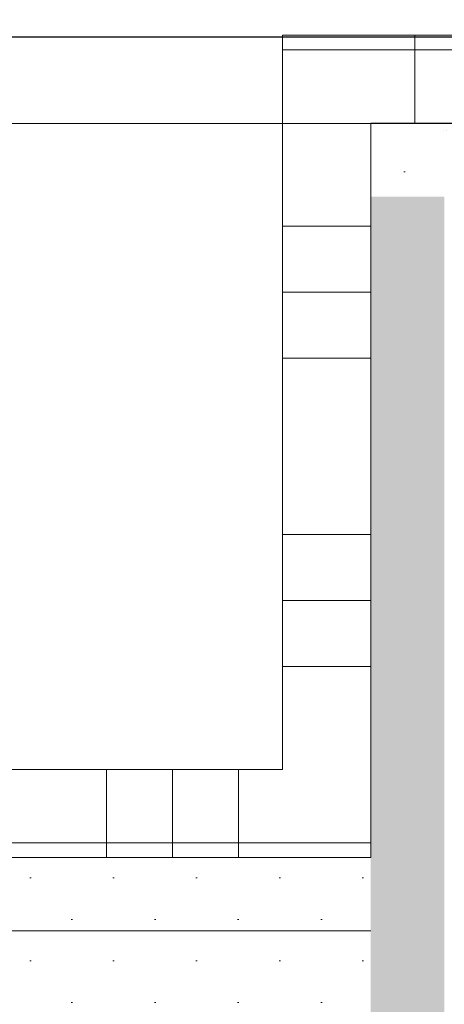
# Model space of a CAD drawing. Header units: metres. Extents: x -3.5 to 65.3, y -10.9 to 16.7.
# Tile 176 of 234: x 43.4853 to 43.5575, y 3.91 to 4.0776. Entities that reach past the tile are written whole.
import ezdxf

# ---------------------------------------------------------------- set-up
doc = ezdxf.new("R2010")
doc.units = ezdxf.units.M
doc.header["$MEASUREMENT"] = 0
doc.linetypes.add('Wipeout_Contour', pattern=[1, 0, -1])
for name, color, linetype in [('102 - Bemaßung_ Beschriftung.Detail_ Ausschnitt', 7, 'Continuous'), ('654 - Abdeckung.Wand Belag', 7, 'Continuous'), ('Neubau_102 - Bemaßung_ Beschriftung.Detail_ Ausschnitt', 7, 'Continuous'), ('Neubau_606 - Struktur.Wand Innen Ausbau', 7, 'Continuous'), ('Neubau_650 - Abdeckung.Fußboden Aufbau', 7, 'Continuous')]:
    doc.layers.add(name, color=color, linetype=linetype)
doc.styles.add('ERSTELLTER_STIL_1', font='txt')
doc.dimstyles.new('ERSTELLTER_STIL__1', dxfattribs={"dimtxt": 0.04, "dimasz": 0.02128, "dimexe": 0.18, "dimexo": 0.0625, "dimgap": 0, "dimtad": 1, "dimtih": 1, "dimtoh": 1, "dimzin": 0, "dimdsep": 46, "dimtxsty": 'ERSTELLTER_STIL_1', "dimblk": 'ARROWHEAD_2', "dimblk1": 'ARROWHEAD_2', "dimblk2": 'ARROWHEAD_2', "dimcen": 0.09, "dimse1": 1, "dimse2": 1, "dimclrd": 7, "dimclre": 7, "dimclrt": 7, "dimazin": 0, "dimtfac": 1, "dimtdec": 4, "dimtmove": 0, "dimatfit": 3, "dimfxl": 1, "dimtolj": 1, "dimtzin": 0, "dimarcsym": 0})
doc.dimstyles.new('ERSTELLTER_STIL__2', dxfattribs={"dimtxt": 0.04, "dimasz": 0.02128, "dimexe": 0.18, "dimexo": 0.0625, "dimgap": 0, "dimtad": 1, "dimtih": 1, "dimtoh": 1, "dimzin": 0, "dimdsep": 46, "dimtxsty": 'ERSTELLTER_STIL_1', "dimblk": 'ARROWHEAD_2', "dimblk1": 'ARROWHEAD_2', "dimblk2": 'ARROWHEAD_2', "dimcen": 0.09, "dimse1": 1, "dimse2": 1, "dimclrd": 7, "dimclre": 7, "dimclrt": 7, "dimazin": 0, "dimtfac": 1, "dimtdec": 4, "dimtmove": 2, "dimatfit": 3, "dimfxl": 1, "dimtolj": 1, "dimtzin": 0, "dimarcsym": 0})
doc.dimstyles.new('ERSTELLTER_STIL__3', dxfattribs={"dimtxt": 0.04, "dimasz": 0.02128, "dimexe": 0.18, "dimexo": 0.0625, "dimgap": 0, "dimtad": 1, "dimzin": 0, "dimdsep": 46, "dimtxsty": 'ERSTELLTER_STIL_1', "dimblk": 'ARROWHEAD_2', "dimblk1": 'ARROWHEAD_2', "dimblk2": 'ARROWHEAD_2', "dimcen": 0.09, "dimse1": 1, "dimse2": 1, "dimclrd": 7, "dimclre": 7, "dimclrt": 7, "dimazin": 0, "dimtfac": 1, "dimtdec": 4, "dimtmove": 0, "dimatfit": 3, "dimfxl": 1, "dimtolj": 1, "dimtzin": 0, "dimarcsym": 0})
doc.dimstyles.new('ERSTELLTER_STIL__4', dxfattribs={"dimtxt": 0.04, "dimasz": 0.02128, "dimexe": 0.18, "dimexo": 0.0625, "dimgap": 0, "dimtad": 1, "dimzin": 0, "dimdsep": 46, "dimtxsty": 'ERSTELLTER_STIL_1', "dimblk": 'ARROWHEAD_2', "dimblk1": 'ARROWHEAD_2', "dimblk2": 'ARROWHEAD_2', "dimcen": 0.09, "dimse1": 1, "dimse2": 1, "dimclrd": 7, "dimclre": 7, "dimclrt": 7, "dimazin": 0, "dimtfac": 1, "dimtdec": 4, "dimtmove": 2, "dimatfit": 3, "dimfxl": 1, "dimtolj": 1, "dimtzin": 0, "dimarcsym": 0})
doc.dimstyles.new('ERSTELLTER_STIL__6', dxfattribs={"dimtxt": 0.04, "dimasz": 0.02128, "dimexe": 0.18, "dimexo": 0.0625, "dimgap": 0, "dimtad": 1, "dimzin": 0, "dimdsep": 46, "dimtxsty": 'ERSTELLTER_STIL_1', "dimblk": 'ARROWHEAD_2', "dimblk1": 'ARROWHEAD_2', "dimblk2": 'ARROWHEAD_2', "dimcen": 0.09, "dimclrd": 7, "dimclre": 7, "dimclrt": 7, "dimazin": 0, "dimtfac": 1, "dimtdec": 4, "dimtmove": 0, "dimatfit": 3, "dimfxl": 1, "dimtolj": 1, "dimtzin": 0, "dimarcsym": 0})
doc.dimstyles.new('ERSTELLTER_STIL__7', dxfattribs={"dimtxt": 0.18, "dimasz": 0.010944, "dimexe": 0.18, "dimexo": 0.0625, "dimgap": 0, "dimtad": 0, "dimtih": 1, "dimtoh": 1, "dimdec": 4, "dimzin": 0, "dimdsep": 46, "dimcen": 0.09, "dimadec": 0, "dimazin": 0, "dimtfac": 1, "dimtdec": 4, "dimtmove": 0, "dimatfit": 3, "dimldrblk": 'ARROWHEAD_11', "dimfxl": 1, "dimtolj": 1, "dimtzin": 0, "dimarcsym": 0})
pattern_1 = [(45, (0, 0), (-0.007071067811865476, 0.007071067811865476), [0, -0.01])]

# ---------------------------------------------------------------- blocks, each defined once
blk = doc.blocks.new('*X132')
at = {"layer": '654 - Abdeckung.Wand Belag', "color": 7, "linetype": 'Continuous', "lineweight": 5}
blk.add_line((43.52998812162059, 3.937500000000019), (43.5424870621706, 3.937500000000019), dxfattribs=at)
blk = doc.blocks.new('*X133')
at = {"layer": '654 - Abdeckung.Wand Belag', "color": 7, "linetype": 'Continuous', "lineweight": 5}
blk.add_line((43.53248935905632, 4.072500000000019), (43.54498820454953, 4.072500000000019), dxfattribs=at)
blk = doc.blocks.new('*X134')
at = {"layer": '654 - Abdeckung.Wand Belag', "color": 7, "linetype": 'Continuous', "lineweight": 5}
blk.add_line((43.5299882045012, 4.072500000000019), (43.532489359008, 4.072500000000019), dxfattribs=at)
blk = doc.blocks.new('*X135')
at = {"layer": '654 - Abdeckung.Wand Belag', "color": 7, "linetype": 'Continuous', "lineweight": 5}
for p, q in [((43.52998818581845, 4.042500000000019), (43.54498818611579, 4.042500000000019)), ((43.52998817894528, 4.03125000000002), (43.54498817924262, 4.03125000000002)), ((43.52998817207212, 4.020000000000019), (43.54498817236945, 4.020000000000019)), ((43.52998815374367, 3.990000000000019), (43.54498815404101, 3.990000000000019)), ((43.5299881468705, 3.978750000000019), (43.54498814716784, 3.978750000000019)), ((43.52998813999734, 3.967500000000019), (43.54498814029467, 3.967500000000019))]:
    blk.add_line(p, q, dxfattribs=at)
blk = doc.blocks.new('*X136')
at = {"layer": '654 - Abdeckung.Wand Belag', "color": 7, "linetype": 'Continuous', "lineweight": 5}
blk.add_line((43.54248706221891, 3.937500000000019), (43.5449881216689, 3.937500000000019), dxfattribs=at)
blk = doc.blocks.new('*X148')
at = {"layer": '654 - Abdeckung.Wand Belag', "color": 7, "linetype": 'Continuous', "lineweight": 5}
for p, q in [((43.49999999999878, 3.949998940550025), (43.49999999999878, 3.937500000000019)), ((43.51124999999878, 3.949998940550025), (43.51124999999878, 3.937500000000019)), ((43.52249999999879, 3.949998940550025), (43.52249999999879, 3.937500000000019)), ((43.46999999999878, 3.937500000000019), (43.52249999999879, 3.937500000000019)), ((43.49999999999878, 3.937500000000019), (43.49999999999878, 3.934998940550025)), ((43.51124999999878, 3.937500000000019), (43.51124999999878, 3.934998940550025)), ((43.52249999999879, 3.937500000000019), (43.52998812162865, 3.937500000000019)), ((43.52249999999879, 3.937500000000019), (43.52249999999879, 3.934998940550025))]:
    blk.add_line(p, q, dxfattribs=at)
blk = doc.blocks.new('*X149')
at = {"layer": '654 - Abdeckung.Wand Belag', "color": 7, "linetype": 'Continuous', "lineweight": 5}
for p, q in [((43.55249999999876, 4.075001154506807), (43.55249999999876, 4.060001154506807)), ((43.54498820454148, 4.072500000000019), (43.57499999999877, 4.072500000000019))]:
    blk.add_line(p, q, dxfattribs=at)
blk = doc.blocks.new('*D177')
at = {"layer": '102 - Bemaßung_ Beschriftung.Detail_ Ausschnitt', "color": 7, "linetype": 'Continuous', "lineweight": 5}
for p, q in [((41.86494027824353, 1.076299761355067), (41.86494027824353, 1.118299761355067)), ((43.54498796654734, 1.076299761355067), (43.54498796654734, 1.118299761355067)), ((41.85185655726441, 1.083299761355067), (41.8680223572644, 1.111299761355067)), ((41.87302317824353, 1.111299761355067), (41.85685737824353, 1.083299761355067)), ((43.55307086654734, 1.111299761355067), (43.53690506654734, 1.083299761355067)), ((41.86494027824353, 1.097299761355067), (43.54498796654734, 1.097299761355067))]:
    blk.add_line(p, q, dxfattribs=at)
at = {"layer": '102 - Bemaßung_ Beschriftung.Detail_ Ausschnitt', "color": 7, "lineweight": 5, "insert": (42.65175252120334, 1.105299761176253), "char_height": 0.04, "attachment_point": 7, "style": 'ERSTELLTER_STIL_1'}
blk.add_mtext('\\A1;{\\pql;\\fArial|b0|i0|c0|p38;1,68}', dxfattribs=at)
blk = doc.blocks.new('ARROWHEAD_2')
at = {"color": 0, "linetype": 'Continuous', "lineweight": 0}
for p, q in [((-0.3781315, -0.655), (0.3781315, 0.655)), ((0, 0), (-1, 0))]:
    blk.add_line(p, q, dxfattribs=at)
blk = doc.blocks.new('*D178')
at = {"layer": '102 - Bemaßung_ Beschriftung.Detail_ Ausschnitt', "color": 7, "linetype": 'Continuous', "lineweight": 5}
for p, q in [((43.54498796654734, 1.076299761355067), (43.54498796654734, 1.118299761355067)), ((43.61998899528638, 1.076299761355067), (43.61998899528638, 1.118299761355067)), ((43.55307086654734, 1.111299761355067), (43.53690506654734, 1.083299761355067)), ((43.62807189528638, 1.111299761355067), (43.61190609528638, 1.083299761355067)), ((43.54498796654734, 1.097299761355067), (43.61998899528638, 1.097299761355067))]:
    blk.add_line(p, q, dxfattribs=at)
at = {"layer": '102 - Bemaßung_ Beschriftung.Detail_ Ausschnitt', "color": 7, "lineweight": 5, "insert": (43.55729438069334, 1.116363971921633), "char_height": 0.04, "attachment_point": 7, "style": 'ERSTELLTER_STIL_1'}
blk.add_mtext('\\A1;{\\pql;\\fArial|b0|i0|c0|p38;7\\fArial|b0|i0|c0|p38;\\A1{\\H.66x;\\S5^  ;}}', dxfattribs=at)
at = {"color": 254, "linetype": 'Wipeout_Contour', "lineweight": 0, "ltscale": 174.4006806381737}
blk.add_wipeout([(43.54872295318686, 1.1082269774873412), (43.61625400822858, 1.1082269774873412), (43.61625400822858, 1.1653698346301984), (43.54872295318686, 1.1653698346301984)], dxfattribs=at).dxf.layer = '102 - Bemaßung_ Beschriftung.Detail_ Ausschnitt'
blk = doc.blocks.new('*D204')
at = {"layer": '102 - Bemaßung_ Beschriftung.Detail_ Ausschnitt', "color": 7, "linetype": 'Continuous', "lineweight": 5}
for p, q in [((44.15598810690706, 4.068084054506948), (44.18398810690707, 4.051918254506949)), ((44.19098810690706, 4.060001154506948), (44.14898810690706, 4.060001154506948)), ((44.16998810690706, 3.984998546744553), (44.16998810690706, 4.060001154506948)), ((44.15598810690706, 3.993081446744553), (44.18398810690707, 3.976915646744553))]:
    blk.add_line(p, q, dxfattribs=at)
at = {"layer": '102 - Bemaßung_ Beschriftung.Detail_ Ausschnitt', "color": 7, "lineweight": 5, "insert": (44.16242254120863, 3.997305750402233), "char_height": 0.04, "attachment_point": 7, "rotation": 90, "style": 'ERSTELLTER_STIL_1'}
blk.add_mtext('\\A1;{\\pql;\\fArial|b0|i0|c0|p38;7\\fArial|b0|i0|c0|p38;\\A1{\\H.66x;\\S5^  ;}}', dxfattribs=at)
at = {"color": 254, "linetype": 'Wipeout_Contour', "lineweight": 0, "ltscale": 177.3106325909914}
blk.add_wipeout([(44.16948810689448, 3.9898057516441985), (44.16948810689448, 4.055193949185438), (44.1144881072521, 4.055193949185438), (44.1144881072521, 3.9898057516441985)], dxfattribs=at).dxf.layer = '102 - Bemaßung_ Beschriftung.Detail_ Ausschnitt'
blk = doc.blocks.new('*D205')
at = {"layer": '102 - Bemaßung_ Beschriftung.Detail_ Ausschnitt', "color": 7, "linetype": 'Continuous', "lineweight": 5}
for p, q in [((44.16998810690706, 5.76), (44.16998810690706, 5.773692)), ((44.18398810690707, 5.7519171), (44.15598810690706, 5.7680829)), ((44.19098810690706, 5.76), (44.14898810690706, 5.76)), ((44.16998810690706, 4.060001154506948), (44.16998810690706, 5.76)), ((44.15598810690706, 4.068084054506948), (44.18398810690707, 4.051918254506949)), ((44.19098810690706, 4.060001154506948), (44.14898810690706, 4.060001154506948))]:
    blk.add_line(p, q, dxfattribs=at)
at = {"layer": '102 - Bemaßung_ Beschriftung.Detail_ Ausschnitt', "color": 7, "lineweight": 5, "insert": (44.16198810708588, 4.856788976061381), "char_height": 0.04, "attachment_point": 7, "rotation": 90, "style": 'ERSTELLTER_STIL_1'}
blk.add_mtext('\\A1;{\\pql;\\fArial|b0|i0|c0|p38;1,70}', dxfattribs=at)
blk = doc.blocks.new('*D212')
at = {"layer": '102 - Bemaßung_ Beschriftung.Detail_ Ausschnitt', "color": 7, "linetype": 'Continuous', "lineweight": 5}
for p, q in [((43.20998899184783, 4.11399661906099), (43.20998899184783, 4.15599661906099)), ((43.54498796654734, 4.11399661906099), (43.54498796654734, 4.15599661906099)), ((43.21807189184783, 4.14899661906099), (43.20190609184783, 4.12099661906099)), ((43.53690506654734, 4.12099661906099), (43.55307086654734, 4.14899661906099)), ((43.20998899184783, 4.13499661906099), (43.54498796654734, 4.13499661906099)), ((43.54498796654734, 4.13499661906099), (43.55867996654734, 4.13499661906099))]:
    blk.add_line(p, q, dxfattribs=at)
at = {"layer": '102 - Bemaßung_ Beschriftung.Detail_ Ausschnitt', "color": 7, "lineweight": 5, "insert": (43.33711717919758, 4.142310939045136), "char_height": 0.04, "attachment_point": 7, "style": 'ERSTELLTER_STIL_1'}
blk.add_mtext('\\A1;{\\pql;\\fArial|b0|i0|c0|p38;33\\fArial|b0|i0|c0|p38;\\A1{\\H.66x;\\S5^  ;}}', dxfattribs=at)
blk = doc.blocks.new('*D323')
at = {"layer": '102 - Bemaßung_ Beschriftung.Detail_ Ausschnitt', "color": 7, "linetype": 'Continuous', "lineweight": 5}
for p, q in [((39.85598899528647, 5.7680829), (39.88398899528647, 5.7519171)), ((39.89098899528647, 5.759999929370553), (39.84898899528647, 5.759999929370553)), ((39.86998899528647, 3.935000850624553), (39.86998899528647, 5.759999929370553)), ((39.85598899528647, 3.943083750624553), (39.88398899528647, 3.926917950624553))]:
    blk.add_line(p, q, dxfattribs=at)
at = {"layer": '102 - Bemaßung_ Beschriftung.Detail_ Ausschnitt', "color": 7, "linetype": 'Continuous', "lineweight": 9, "flags": 128}
blk.add_lwpolyline([(39.86676702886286, 5.822403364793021), (39.86676702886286, 5.920288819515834), (39.80962417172, 5.920288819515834), (39.80962417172, 5.822403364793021)], close=True, dxfattribs=at)
at = {"layer": '102 - Bemaßung_ Beschriftung.Detail_ Ausschnitt', "color": 7, "lineweight": 5, "insert": (39.86975124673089, 4.784272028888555), "char_height": 0.04, "attachment_point": 7, "rotation": 90, "style": 'ERSTELLTER_STIL_1'}
blk.add_mtext('\\A1;{\\pql;\\fArial|b0|i0|c0|p38;1,82\\fArial|b0|i0|c0|p38;\\A1{\\H.66x;\\S5^  ;}}', dxfattribs=at)
blk = doc.blocks.new('*D373')
at = {"layer": '102 - Bemaßung_ Beschriftung.Detail_ Ausschnitt', "color": 7, "linetype": 'Continuous', "lineweight": 5}
for p, q in [((43.66093268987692, 4.308000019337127), (43.66093268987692, 4.321692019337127)), ((43.67493268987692, 4.299917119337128), (43.64693268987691, 4.316082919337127)), ((43.68193268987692, 4.308000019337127), (43.63993268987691, 4.308000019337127)), ((43.66093268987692, 4.060001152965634), (43.66093268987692, 4.308000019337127)), ((43.64693268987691, 4.068084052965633), (43.67493268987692, 4.051918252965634)), ((43.68193268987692, 4.060001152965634), (43.63993268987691, 4.060001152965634)), ((43.66093268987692, 4.046309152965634), (43.66093268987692, 4.060001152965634))]:
    blk.add_line(p, q, dxfattribs=at)
at = {"layer": '102 - Bemaßung_ Beschriftung.Detail_ Ausschnitt', "color": 7, "lineweight": 5, "insert": (43.65336712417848, 4.090333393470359), "char_height": 0.04, "attachment_point": 7, "rotation": 90, "style": 'ERSTELLTER_STIL_1'}
blk.add_mtext('\\A1;{\\pql;\\fArial|b0|i0|c0|p38;24\\fArial|b0|i0|c0|p38;\\A1{\\H.66x;\\S8^  ;}}', dxfattribs=at)
blk = doc.blocks.new('*D417')
at = {"layer": '102 - Bemaßung_ Beschriftung.Detail_ Ausschnitt', "color": 7, "linetype": 'Continuous', "lineweight": 5}
for p, q in [((43.46743593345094, 3.898080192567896), (43.49543593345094, 3.881914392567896)), ((43.74498899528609, 3.889997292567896), (43.46043593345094, 3.889997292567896)), ((43.48143593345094, 3.664973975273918), (43.48143593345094, 3.889997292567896)), ((43.46743593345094, 3.673056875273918), (43.49543593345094, 3.656891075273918)), ((43.74498899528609, 3.664973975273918), (43.46043593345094, 3.664973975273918)), ((43.48143593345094, 3.651281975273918), (43.48143593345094, 3.664973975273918))]:
    blk.add_line(p, q, dxfattribs=at)
at = {"layer": '102 - Bemaßung_ Beschriftung.Detail_ Ausschnitt', "color": 7, "lineweight": 5, "insert": (43.4738703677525, 3.737114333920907), "char_height": 0.04, "attachment_point": 7, "rotation": 90, "style": 'ERSTELLTER_STIL_1'}
blk.add_mtext('\\A1;{\\pql;\\fArial|b0|i0|c0|p38;22\\fArial|b0|i0|c0|p38;\\A1{\\H.66x;\\S5^  ;}}', dxfattribs=at)
at = {"color": 254, "linetype": 'Wipeout_Contour', "lineweight": 0, "ltscale": 174.4805457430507}
blk.add_wipeout([(43.48093593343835, 3.7296143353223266), (43.48093593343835, 3.8253569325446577), (43.42593593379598, 3.8253569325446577), (43.42593593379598, 3.7296143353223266)], dxfattribs=at).dxf.layer = '102 - Bemaßung_ Beschriftung.Detail_ Ausschnitt'
blk = doc.blocks.new('*D418')
at = {"layer": '102 - Bemaßung_ Beschriftung.Detail_ Ausschnitt', "color": 7, "linetype": 'Continuous', "lineweight": 5}
for p, q in [((43.46743593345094, 5.7680829), (43.49543593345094, 5.7519171)), ((43.50243593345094, 5.76), (43.46043593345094, 5.76)), ((43.48143593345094, 3.889997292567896), (43.48143593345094, 5.76)), ((43.46743593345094, 3.898080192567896), (43.49543593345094, 3.881914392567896)), ((43.74498899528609, 3.889997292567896), (43.46043593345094, 3.889997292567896))]:
    blk.add_line(p, q, dxfattribs=at)
at = {"color": 254, "linetype": 'Wipeout_Contour', "lineweight": 0, "ltscale": 174.8931428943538}
blk.add_wipeout([(43.48093593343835, 4.764287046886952), (43.48093593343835, 4.885710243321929), (43.42593593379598, 4.885710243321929), (43.42593593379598, 4.764287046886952)], dxfattribs=at).dxf.layer = '102 - Bemaßung_ Beschriftung.Detail_ Ausschnitt'
at = {"layer": '102 - Bemaßung_ Beschriftung.Detail_ Ausschnitt', "color": 7, "lineweight": 5, "insert": (43.47343593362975, 4.771787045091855), "char_height": 0.04, "attachment_point": 7, "rotation": 90, "style": 'ERSTELLTER_STIL_1'}
blk.add_mtext('\\A1;{\\pql;\\fArial|b0|i0|c0|p38;1,87}', dxfattribs=at)
blk = doc.blocks.new('*D429')
at = {"layer": '102 - Bemaßung_ Beschriftung.Detail_ Ausschnitt', "color": 7, "linetype": 'Continuous', "lineweight": 5}
for p, q in [((43.34736669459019, 4.068081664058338), (43.3753666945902, 4.051915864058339)), ((44.3699881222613, 4.059998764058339), (43.34036669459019, 4.059998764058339)), ((43.3613666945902, 3.71999849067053), (43.3613666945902, 4.059998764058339)), ((43.34736669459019, 3.72808139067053), (43.3753666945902, 3.71191559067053)), ((43.9649899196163, 3.71999849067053), (43.34036669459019, 3.71999849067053))]:
    blk.add_line(p, q, dxfattribs=at)
at = {"color": 254, "linetype": 'Wipeout_Contour', "lineweight": 0, "ltscale": 174.0417604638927}
blk.add_wipeout([(43.36086669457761, 3.852144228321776), (43.36086669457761, 3.927853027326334), (43.30586669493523, 3.927853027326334), (43.30586669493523, 3.852144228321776)], dxfattribs=at).dxf.layer = '102 - Bemaßung_ Beschriftung.Detail_ Ausschnitt'
at = {"layer": '102 - Bemaßung_ Beschriftung.Detail_ Ausschnitt', "color": 7, "lineweight": 5, "insert": (43.35336669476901, 3.859644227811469), "char_height": 0.04, "attachment_point": 7, "rotation": 90, "style": 'ERSTELLTER_STIL_1'}
blk.add_mtext('\\A1;{\\pql;\\fArial|b0|i0|c0|p38;34}', dxfattribs=at)
blk = doc.blocks.new('*D430')
at = {"layer": '102 - Bemaßung_ Beschriftung.Detail_ Ausschnitt', "color": 7, "linetype": 'Continuous', "lineweight": 5}
for p, q in [((43.3613666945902, 5.76), (43.3613666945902, 5.773692)), ((43.3753666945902, 5.7519171), (43.34736669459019, 5.7680829)), ((43.3823666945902, 5.76), (43.34036669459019, 5.76)), ((43.3613666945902, 4.059998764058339), (43.3613666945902, 5.76)), ((43.34736669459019, 4.068081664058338), (43.3753666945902, 4.051915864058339)), ((44.3699881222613, 4.059998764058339), (43.34036669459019, 4.059998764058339))]:
    blk.add_line(p, q, dxfattribs=at)
at = {"color": 254, "linetype": 'Wipeout_Contour', "lineweight": 0, "ltscale": 174.4537796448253}
blk.add_wipeout([(43.36086669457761, 4.849287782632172), (43.36086669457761, 4.9707109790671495), (43.30586669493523, 4.9707109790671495), (43.30586669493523, 4.849287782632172)], dxfattribs=at).dxf.layer = '102 - Bemaßung_ Beschriftung.Detail_ Ausschnitt'
at = {"layer": '102 - Bemaßung_ Beschriftung.Detail_ Ausschnitt', "color": 7, "lineweight": 5, "insert": (43.35336669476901, 4.856787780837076), "char_height": 0.04, "attachment_point": 7, "rotation": 90, "style": 'ERSTELLTER_STIL_1'}
blk.add_mtext('\\A1;{\\pql;\\fArial|b0|i0|c0|p38;1,70}', dxfattribs=at)
blk = doc.blocks.new('ARROWHEAD_11')
at = {"color": 0, "linetype": 'Continuous', "lineweight": 0}
blk.add_line((0, 0), (-1, 0), dxfattribs=at)
at = {"color": 0, "linetype": 'Continuous', "lineweight": 0, "const_width": 0.25, "flags": 128}
blk.add_lwpolyline([(-0.125, 0, 1), (0.125, 0, 1)], format="xyb", close=True, dxfattribs=at)

msp = doc.modelspace()

# ---------------------------------------------------------------- hatches: boundary and pattern name
at = {"layer": 'Neubau_606 - Struktur.Wand Innen Ausbau', "linetype": 'Continuous', "lineweight": 0, "true_color": 0x000000}
h = msp.add_hatch(dxfattribs=at)
h.set_pattern_fill('Gips_0001', color=18, style=0, pattern_type=2)
h.set_pattern_definition(pattern_1)
h.paths.add_polyline_path([(43.55748796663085, 4.060001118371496), (43.54498796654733, 4.060001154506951), (43.55748797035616, 4.047501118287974)])
h = msp.add_hatch(dxfattribs=at)
h.set_pattern_fill('Gips_0001', color=18, style=0, pattern_type=2)
h.set_pattern_definition(pattern_1)
h.paths.add_polyline_path([(43.55748797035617, 4.047501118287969), (43.54498796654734, 4.060001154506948), (43.54498797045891, 4.047501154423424)])
h = msp.add_hatch(dxfattribs=at)
h.set_pattern_fill('Gips_0001', color=18, style=0, pattern_type=2)
h.set_pattern_definition(pattern_1)
h.paths.add_polyline_path([(43.55748797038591, 4.047501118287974), (44.3699881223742, 4.047498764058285), (44.3699881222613, 4.059998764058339), (43.55748796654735, 4.060001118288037)])
h = msp.add_hatch(dxfattribs=at)
h.set_pattern_fill('Gips_0001', color=18, style=0, pattern_type=2)
h.set_pattern_definition(pattern_1)
h.paths.add_polyline_path([(43.5449879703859, 4.047501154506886), (43.5449891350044, 0.2550000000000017), (43.55748913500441, 0.2550000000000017), (43.55748797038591, 4.047501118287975)])
h = msp.add_hatch(dxfattribs=at)
h.set_pattern_fill('Gips_0001', color=18, style=0, pattern_type=2)
h.set_pattern_definition(pattern_1)
h.paths.add_polyline_path([(43.20998898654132, 3.922498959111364), (43.54498800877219, 3.922498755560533), (43.54498800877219, 3.934998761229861), (43.20998898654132, 3.934998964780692)])
h = msp.add_hatch(dxfattribs=at)
h.set_pattern_fill('Gips_0001', color=18, style=0, pattern_type=2)
h.set_pattern_definition(pattern_1)
h.paths.add_polyline_path([(43.54498801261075, 3.922498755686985), (43.20998899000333, 3.922498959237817), (43.20998899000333, 3.909998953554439), (43.54498801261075, 3.909998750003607)])
at = {"layer": 'Neubau_650 - Abdeckung.Fußboden Aufbau', "linetype": 'Continuous', "lineweight": 13, "true_color": 0xafafaf}
h = msp.add_hatch(dxfattribs=at)
h.set_pattern_fill('Raster_60x60_Fuge_2mm_0001', color=253, style=0, pattern_type=2)
h.set_pattern_definition([(0, (42.60998891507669, 4.910000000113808), (0, 0.602), []), (90, (42.60998891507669, 4.910000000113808), (-0.602, 0), [])])
h.paths.add_polyline_path([(42.22498899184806, 3.934998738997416), (43.54498810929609, 3.934998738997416), (43.54498812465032, 4.060001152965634), (44.3699881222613, 4.060001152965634), (44.36998810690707, 5.759999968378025), (42.22498899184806, 5.759999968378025)])
h = msp.add_hatch(dxfattribs=at)
h.set_pattern_fill('Raster_60x60_Fuge_2mm_0001', color=253, style=0, pattern_type=2)
h.set_pattern_definition([(0, (42.60998891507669, 3.809998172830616), (0, 0.602), []), (90, (42.60998891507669, 3.809998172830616), (-0.602, 0), [])])
h.paths.add_polyline_path([(42.32498899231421, 3.809998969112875), (40.37997499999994, 3.810000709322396), (40.37997499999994, 0.2550001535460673), (43.54498915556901, 0.2550001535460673), (43.54498899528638, 0.3299999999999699, -0.414213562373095), (43.49498899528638, 0.2799999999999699, -0.414213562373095), (43.44498899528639, 0.3299999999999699, -0.414213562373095), (43.3949889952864, 0.2799999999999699, -0.414213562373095), (43.34498899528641, 0.3299999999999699, -0.414213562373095), (43.3949889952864, 0.3799999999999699, -0.414213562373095), (43.44498899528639, 0.3299999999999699, -0.414213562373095), (43.49498899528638, 0.3799999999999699, -0.414213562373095), (43.54498899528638, 0.3299999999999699), (43.54498915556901, 3.809998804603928), (43.20998889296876, 3.809998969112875), (43.20998889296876, 3.934999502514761), (42.32498899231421, 3.934999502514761)])

# ---------------------------------------------------------------- linework, layer by layer
at = {"layer": '654 - Abdeckung.Wand Belag', "color": 7, "linetype": 'Continuous', "lineweight": 5, "flags": 128}
for points in [[(43.5299882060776, 4.075001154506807), (43.5299881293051, 3.949998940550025)], [(43.5299882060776, 4.075001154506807), (43.54498820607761, 4.075001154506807)], [(44.3549881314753, 4.075001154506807), (43.54498820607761, 4.075001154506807)], [(43.54498812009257, 3.934998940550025), (43.54498819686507, 4.060001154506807)], [(43.54498819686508, 4.060001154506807), (44.35498812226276, 4.060001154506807)], [(43.52998812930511, 3.949998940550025), (43.23998899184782, 3.949998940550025)], [(43.23998899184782, 3.934998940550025), (43.52998812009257, 3.934998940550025)], [(43.54498812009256, 3.934998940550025), (43.52998812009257, 3.934998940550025)]]:
    msp.add_lwpolyline(points, dxfattribs=at)
at = {"layer": 'Neubau_606 - Struktur.Wand Innen Ausbau', "color": 1, "linetype": 'Continuous', "lineweight": 5}
msp.add_line((43.54498800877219, 3.922498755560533), (43.20998898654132, 3.922498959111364), dxfattribs=at)
at = {"layer": 'Neubau_606 - Struktur.Wand Innen Ausbau', "color": 1, "linetype": 'Continuous', "lineweight": 5, "flags": 128}
for points in [[(43.54498796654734, 4.060001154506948), (43.55748796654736, 4.060001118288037)], [(43.54498796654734, 4.060001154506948), (43.54498800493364, 3.934998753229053)], [(44.36998812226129, 4.059998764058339), (43.55748796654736, 4.060001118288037)], [(43.54498800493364, 3.934998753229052), (43.20998898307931, 3.934998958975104)]]:
    msp.add_lwpolyline(points, dxfattribs=at)
at = {"layer": 'Neubau_650 - Abdeckung.Fußboden Aufbau', "color": 1, "linetype": 'Continuous', "lineweight": 13, "flags": 128}
msp.add_lwpolyline([(42.22498899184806, 3.934998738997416), (42.22498899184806, 5.759999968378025), (44.36998810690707, 5.759999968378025), (44.3699881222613, 4.060001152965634), (43.54498812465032, 4.060001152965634), (43.54498810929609, 3.934998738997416), (43.20998889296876, 3.934998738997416)], dxfattribs=at)

# ---------------------------------------------------------------- block references
at = {"layer": '654 - Abdeckung.Wand Belag', "color": 7, "lineweight": 5}
for name in ['*X149', '*X134', '*X133', '*X135', '*X148', '*X132', '*X136']:
    msp.add_blockref(name, (0, 0), dxfattribs=at)

# ---------------------------------------------------------------- dimensions: what is measured, and where the dimension line sits
at = {"layer": '102 - Bemaßung_ Beschriftung.Detail_ Ausschnitt', "color": 7, "linetype": 'Continuous', "lineweight": 5}
dim = msp.add_linear_dim(base=(43.54498796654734, 1.097299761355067), p1=(41.86494027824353, 0.9299668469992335), p2=(43.54498796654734, 4.060001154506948), dimstyle='ERSTELLTER_STIL__1', dxfattribs=at)
dim.commit()
dim.dimension.update_dxf_attribs({"geometry": '*D177', "text_midpoint": (42.70370552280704, 1.125299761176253), "dimtype": 160})

# ---------------------------------------------------------------- next in the draw order: dimensions: what is measured, and where the dimension line sits
dim = msp.add_linear_dim(base=(43.61998899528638, 1.097299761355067), p1=(43.54498796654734, 4.060001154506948), p2=(43.61998899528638, 0.7099822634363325), dimstyle='ERSTELLTER_STIL__2', dxfattribs=at)
dim.commit()
dim.dimension.update_dxf_attribs({"geometry": '*D178', "text_midpoint": (43.62656498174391, 1.136798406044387), "dimtype": 160})

# ---------------------------------------------------------------- next in the draw order: dimensions: what is measured, and where the dimension line sits
for base, p1, p2, dimstyle, picture, middle in [((44.16998810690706, 4.060001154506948), (44.4449881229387, 3.984998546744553), (43.54498796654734, 4.060001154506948), 'ERSTELLTER_STIL__3', '*D204', (44.14198810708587, 4.066576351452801)), ((43.48143593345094, 3.889997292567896), (43.74498899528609, 3.664973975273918), (43.74498899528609, 3.889997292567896), 'ERSTELLTER_STIL__6', '*D417', (43.45343593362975, 3.821632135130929))]:
    dim = msp.add_linear_dim(base=base, p1=p1, p2=p2, angle=90, dimstyle=dimstyle, dxfattribs=at)
    dim.commit()
    dim.dimension.update_dxf_attribs({"geometry": picture, "text_midpoint": middle, "dimtype": 160, "text_rotation": 90})

# ---------------------------------------------------------------- next in the draw order: dimensions: what is measured, and where the dimension line sits
for base, p1, p2, dimstyle, picture, middle in [((39.86998899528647, 5.76), (40.12997499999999, 3.935000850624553), (43.72998899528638, 5.76), 'ERSTELLTER_STIL__3', '*D323', (39.84198899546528, 4.890248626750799)), ((44.16998810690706, 5.76), (43.54498796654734, 4.060001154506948), (44.36998810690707, 5.76), 'ERSTELLTER_STIL__3', '*D205', (44.14198810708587, 4.90874197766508)), ((43.66093268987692, 4.308000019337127), (44.3699881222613, 4.060001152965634), (43.81398861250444, 4.308000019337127), 'ERSTELLTER_STIL__4', '*D373', (43.63293269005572, 4.174851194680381))]:
    dim = msp.add_linear_dim(base=base, p1=p1, p2=p2, angle=90, dimstyle=dimstyle, dxfattribs=at)
    dim.commit()
    dim.dimension.update_dxf_attribs({"geometry": picture, "text_midpoint": middle, "dimtype": 160, "text_rotation": 90})
dim = msp.add_linear_dim(base=(43.54498796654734, 4.13499661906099), p1=(43.20998899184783, 3.934998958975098), p2=(43.54498796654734, 4.060001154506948), dimstyle='ERSTELLTER_STIL__1', dxfattribs=at)
dim.commit()
dim.dimension.update_dxf_attribs({"geometry": '*D212', "text_midpoint": (43.4216349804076, 4.162996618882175), "dimtype": 160})

# ---------------------------------------------------------------- next in the draw order: dimensions: what is measured, and where the dimension line sits
dim = msp.add_linear_dim(base=(43.48143593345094, 5.76), p1=(43.74498899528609, 3.889997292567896), p2=(43.72998899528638, 5.76), angle=90, dimstyle='ERSTELLTER_STIL__6', dxfattribs=at)
dim.commit()
dim.dimension.update_dxf_attribs({"geometry": '*D418', "text_midpoint": (43.45343593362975, 4.823740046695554), "dimtype": 160, "text_rotation": 90})

# ---------------------------------------------------------------- next in the draw order: dimensions: what is measured, and where the dimension line sits
dim = msp.add_linear_dim(base=(43.3613666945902, 4.059998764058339), p1=(43.9649899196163, 3.71999849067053), p2=(44.3699881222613, 4.059998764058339), angle=90, dimstyle='ERSTELLTER_STIL__6', dxfattribs=at)
dim.commit()
dim.dimension.update_dxf_attribs({"geometry": '*D429', "text_midpoint": (43.333366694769, 3.890138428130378), "dimtype": 160, "text_rotation": 90})

# ---------------------------------------------------------------- next in the draw order: dimensions: what is measured, and where the dimension line sits
dim = msp.add_linear_dim(base=(43.3613666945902, 5.76), p1=(44.3699881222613, 4.059998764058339), p2=(43.72998899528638, 5.76), angle=90, dimstyle='ERSTELLTER_STIL__6', dxfattribs=at)
dim.commit()
dim.dimension.update_dxf_attribs({"geometry": '*D430', "text_midpoint": (43.333366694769, 4.908740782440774), "dimtype": 160, "text_rotation": 90})

# ---------------------------------------------------------------- next in the draw order: leaders
at = {"layer": 'Neubau_102 - Bemaßung_ Beschriftung.Detail_ Ausschnitt', "color": 1, "linetype": 'Continuous', "lineweight": 13, "annotation_type": 0, "has_hookline": 1, "hookline_direction": 1, "text_width": 0.3895720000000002}
msp.add_leader([(43.74498899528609, 3.889997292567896), (43.60605604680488, 4.074664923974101), (43.45336802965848, 4.074664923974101)], dimstyle='ERSTELLTER_STIL__7', dxfattribs=at)

doc.saveas('drawing.dxf')
